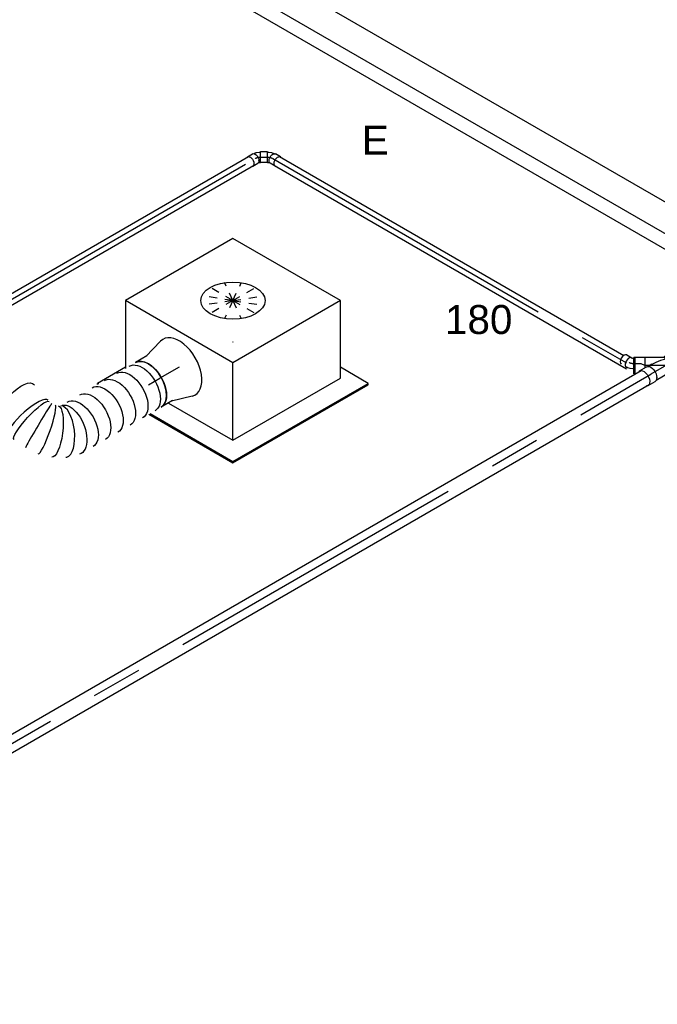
# Model space of a CAD drawing. Extents: x -329828 to 339781, y -55429 to 69176.
# Tile 68 of 140: x -29323 to -27340, y 38668 to 41729. Entities that reach past the tile are written whole.
import ezdxf
from ezdxf.enums import TextEntityAlignment as Align

# ---------------------------------------------------------------- set-up
doc = ezdxf.new("R2010")
doc.units = 0
doc.header["$LTSCALE"] = 50
doc.linetypes.add('CENTER2', pattern=[28.575, 19.05, -3.175, 3.175, -3.175])
doc.linetypes.add('STREEPJES', pattern=[0.1, 0.05, -0.05])
doc.layers.get('0').update_dxf_attribs({"linetype": 'CONTINUOUS'})
for name, color, linetype in [('EL6131--', 2, 'CONTINUOUS'), ('EM6131--', 1, 'CONTINUOUS'), ('WL524---_D', 153, 'CONTINUOUS'), ('WL524---_HARTLIJN', 8, 'CONTINUOUS'), ('WL570---_TOEVOER', 3, 'CONTINUOUS'), ('WL570---_TOEVOER_RST', 2, 'CONTINUOUS'), ('WL570---_TOEVOER_RST_HL', 1, 'CONTINUOUS'), ('WL5911--_D', 2, 'CONTINUOUS'), ('WM570---_TOEVOER_PR', 1, 'CONTINUOUS'), ('WM570---_TOEVOER_RST_PR', 1, 'CONTINUOUS')]:
    doc.layers.add(name, color=color, linetype=linetype)
doc.styles.add('BURO-018', font='ARIAL.TTF', dxfattribs={"height": 90})
doc.styles.add('BURO-025', font='ARIAL.TTF', dxfattribs={"height": 125})

# ---------------------------------------------------------------- blocks, each defined once
blk = doc.blocks.new('*U786')
at = {"color": 0, "ltscale": 10}
for p, q in [((15, 16, 2854.9), (1251, 16, 2854.9)), ((15, -16, 2854.9), (1279.2, -16, 2854.9))]:
    blk.add_line(p, q, dxfattribs=at)
at = {"layer": 'WL524---_HARTLIJN', "linetype": 'CENTER2'}
blk.add_line((0, 0, 2854.9), (1279.2, 0, 2854.9), dxfattribs=at)
at = {"layer": 'WL524---_D', "color": 1, "style": 'BURO-018'}
blk.add_attdef('POSNR', text='', height=90, dxfattribs=at).set_placement((0, 0), align=Align.MIDDLE)
blk = doc.blocks.new('*U787')
at = {"color": 0, "ltscale": 10}
for p, q in [((29.9, 25, -4332.5), (8803.5, 25, -4332.5)), ((718.1, -25, -4332.5), (8803.5, -25, -4332.5))]:
    blk.add_line(p, q, dxfattribs=at)
at = {"layer": 'WL524---_HARTLIJN', "linetype": 'CENTER2'}
blk.add_line((0, 0, -4332.5), (8824.2, 0, -4332.5), dxfattribs=at)
at = {"layer": 'WL524---_D', "color": 1, "style": 'BURO-018'}
blk.add_attdef('POSNR', text='', height=90, dxfattribs=at).set_placement((0, 0), align=Align.MIDDLE)
blk = doc.blocks.new('*U788')
at = {"color": 0, "ltscale": 10}
for p, q in [((-7.9, 16, 1940.6), (-5.1, 16, 1940.6)), ((-5, 16, 1940.6), (3, 14.8, 1940.6)), ((3, 14.8, 1940.6), (3.3, 14.7, 1940.6)), ((3.3, 14.7, 1940.6), (10.7, 12.2, 1940.6)), ((11.4, 11.9, 1940.6), (10.7, 12.2, 1940.6)), ((11.4, 11.9, 1940.6), (14.5, 10.1, 1940.6)), ((-7.5, -16, 1940.6), (-4.4, -16.5, 1940.6)), ((-4.4, -16.5, 1940.6), (-2.2, -17.2, 1940.6)), ((-2.2, -17.2, 1940.6), (-1.5, -17.6, 1940.6)), ((14.2, -27.6, 1940.6), (-1.3, -18.6, 1940.6))]:
    blk.add_line(p, q, dxfattribs=at)
for centre, start_param, end_param in [((7.1, -4.1, 1940.6), 2.879075, 6.59303), ((22.6, -13.1, 1940.6), 3.141593, 6.283185)]:
    blk.add_ellipse(centre, major_axis=(8.4, 14.5), ratio=0.57735, start_param=start_param, end_param=end_param, dxfattribs=at)
at = {"layer": 'WL524---_HARTLIJN', "linetype": 'CENTER2'}
blk.add_line((-31, 0, 1940.6), (-9.2, 0, 1940.6), dxfattribs=at)
at = {"layer": 'WL524---_HARTLIJN', "linetype": 'CENTER2', "extrusion": (-1.2326e-32, 1.92271e-48, -1)}
blk.add_ellipse((-9.2, -12.8, 1940.6), major_axis=(-22.2, 0), ratio=0.57735, start_param=1.570796, end_param=2.356194, dxfattribs=at)
at = {"layer": 'WL524---_D', "color": 1, "style": 'BURO-018'}
blk.add_attdef('POSNR', text='', height=90, dxfattribs=at).set_placement((0, 0), align=Align.MIDDLE)
blk = doc.blocks.new('*U789')
at = {"color": 0, "ltscale": 10}
for p, q in [((31, 25, 1944.6), (34.1, 25, 1944.6)), ((34.1, 25, 1944.6), (34.1, -25, 1944.6)), ((31, -25, 1944.6), (34.1, -25, 1944.6))]:
    blk.add_line(p, q, dxfattribs=at)
at = {"layer": 'WL524---_HARTLIJN', "linetype": 'CENTER2'}
blk.add_line((0, 0, 1944.6), (11, -5.7, 1944.6), dxfattribs=at)
at = {"layer": 'WL524---_D', "color": 1, "style": 'BURO-018'}
blk.add_attdef('POSNR', text='', height=90, dxfattribs=at).set_placement((0, 0), align=Align.MIDDLE)
blk = doc.blocks.new('*U790')
at = {"color": 0, "ltscale": 10}
for p, q in [((-36.7, 26.2, 1944.6), (-11.4, 26.2, 1944.6)), ((-10.4, 25, 1944.6), (48.5, 25, 1944.6)), ((42.4, 18.6, 1944.6), (41.8, 17.7, 1944.6)), ((78.4, 26.2, 1944.6), (53.1, 26.2, 1944.6)), ((-36.7, -26.3, 1944.6), (-11.4, -26.3, 1944.6)), ((-10.4, -25, 1944.6), (-6.7, -25, 1944.6)), ((-7.3, -24.6, 1944.6), (42.7, -53.5, 1944.6)), ((34.8, -25, 1944.6), (48.5, -25, 1944.6)), ((42.4, -18.6, 1944.6), (41.8, -17.7, 1944.6)), ((43.2, -55.2, 1944.6), (59.9, -26.3, 1944.6)), ((78.4, -26.3, 1944.6), (53.1, -26.3, 1944.6)), ((70, -70.7, 1944.6), (96.3, -25.3, 1944.6)), ((43.2, -55.2, 1944.6), (42.7, -53.5, 1944.6)), ((70, -70.7, 1944.6), (43.2, -55.2, 1944.6))]:
    blk.add_line(p, q, dxfattribs=at)
for centre, major_axis, ratio, start_param, end_param in [((-36.7, 0, 1944.6), (0, -26.2), 0.57735, 3.141593, 6.283185), ((-11.4, 0, 1944.6), (0, -26.2), 0.57735, 2.831748, 6.59303), ((0, 0, 1944.6), (-60.1, 16.1), 0.317837, 1.485837, 2.548239), ((0, 0, 1944.6), (-6.7, -24.9), 0.317837, 5.582746, 6.198226)]:
    blk.add_ellipse(centre, major_axis=major_axis, ratio=ratio, start_param=start_param, end_param=end_param, dxfattribs=at)
at = {"color": 0, "ltscale": 10, "extrusion": (1.72974e-16, 1.56528e-16, -1)}
for centre, start_param, end_param in [((53.1, 0, 1944.6), 0, 3.141593), ((78.4, 0, 1944.6), 0, 3.451437), ((78.4, 0, 1944.6), 5.973341, 6.280044)]:
    blk.add_ellipse(centre, major_axis=(0, -26.2), ratio=0.57735, start_param=start_param, end_param=end_param, dxfattribs=at)
at = {"layer": 'WL524---_HARTLIJN', "linetype": 'CENTER2'}
for p, q in [((-11.4, 0, 1944.6), (53.1, 0, 1944.6)), ((0, 0, 1944.6), (56.3, -32.5, 1944.6))]:
    blk.add_line(p, q, dxfattribs=at)
at = {"layer": 'WL524---_D', "color": 1, "style": 'BURO-018'}
blk.add_attdef('POSNR', text='', height=90, dxfattribs=at).set_placement((0, 0), align=Align.MIDDLE)
blk = doc.blocks.new('*U791')
at = {"color": 0, "ltscale": 10}
for p, q in [((-9, 16, 2860.7), (-5.1, 16, 2860.7)), ((-5, 16, 2860.7), (3, 14.8, 2860.7)), ((3.3, 14.7, 2860.7), (3, 14.8, 2860.7)), ((3.3, 14.7, 2860.7), (10.7, 12.2, 2860.7)), ((7.1, 9.6, 2860.7), (6.5, 9.3, 2860.7)), ((10.7, 12.2, 2860.7), (11.4, 11.9, 2860.7)), ((11.4, 11.9, 2860.7), (12.5, 11.3, 2860.7)), ((31, 1.5, 2860.7), (15.5, 10.5, 2860.7)), ((-9, -16, 2860.7), (-7.5, -16, 2860.7)), ((-7.5, -16, 2860.7), (-4.4, -16.5, 2860.7)), ((-4.8, -10.9, 2860.7), (-4.8, -10.3, 2860.7)), ((-4.4, -16.5, 2860.7), (-3.2, -16.9, 2860.7)), ((14.2, -27.6, 2860.7), (-1.3, -18.6, 2860.7))]:
    blk.add_line(p, q, dxfattribs=at)
at = {"color": 0, "ltscale": 10, "extrusion": (-3.69779e-32, -2.73691e-48, -1)}
for centre, start_param, end_param in [((7.1, -4.1, 2860.7), 0, 3.141593), ((22.6, -13.1, 2860.7), 0, 3.451437), ((22.6, -13.1, 2860.7), 5.973341, 6.280044)]:
    blk.add_ellipse(centre, major_axis=(-8.4, -14.5), ratio=0.57735, start_param=start_param, end_param=end_param, dxfattribs=at)
at = {"layer": 'WL524---_HARTLIJN', "linetype": 'CENTER2'}
blk.add_line((-31, 0, 2860.7), (-9.2, 0, 2860.7), dxfattribs=at)
at = {"layer": 'WL524---_HARTLIJN', "linetype": 'CENTER2', "extrusion": (-3.69779e-32, -2.31571e-48, -1)}
blk.add_ellipse((-9.2, -12.8, 2860.7), major_axis=(22.2, 0), ratio=0.57735, start_param=4.712389, end_param=5.497787, dxfattribs=at)
at = {"layer": 'WL524---_D', "color": 1, "style": 'BURO-018'}
blk.add_attdef('POSNR', text='', height=90, dxfattribs=at).set_placement((0, 0), align=Align.MIDDLE)
blk = doc.blocks.new('*U792')
at = {"color": 0, "ltscale": 10}
for p, q in [((-26.1, 16.8, 2860.7), (-8.2, 16.8, 2860.7)), ((-5.2, 16, 2860.7), (-3.9, 16, 2860.7)), ((-3.1, 15.9, 2860.7), (-3.9, 16, 2860.7)), ((-3.1, 15.9, 2860.7), (4.5, 14.4, 2860.7)), ((-1.3, 11.9, 2860.7), (-1, 11.3, 2860.7)), ((0.3, -19.5, 2860.7), (17.1, 9.5, 2860.7)), ((4.5, 14.4, 2860.7), (4.8, 14.3, 2860.7)), ((4.8, 14.3, 2860.7), (12.4, 11.3, 2860.7)), ((12.4, 11.3, 2860.7), (16, 9.3, 2860.7)), ((17.1, 9.5, 2860.7), (16, 9.3, 2860.7)), ((36.1, -1.5, 2860.7), (17.1, 9.5, 2860.7)), ((-26.1, -16.8, 2860.7), (-8.2, -16.8, 2860.7)), ((-5.6, -16.2, 2860.7), (-4.4, -16.5, 2860.7)), ((-4.4, -16.5, 2860.7), (-1.5, -17.6, 2860.7)), ((-1.5, -17.6, 2860.7), (0, -18.5, 2860.7)), ((-1.3, -11.9, 2860.7), (-1, -11.3, 2860.7)), ((0.3, -19.5, 2860.7), (0, -18.5, 2860.7)), ((19.3, -30.5, 2860.7), (0.3, -19.5, 2860.7)), ((19.3, -30.5, 2860.7), (36.1, -1.5, 2860.7))]:
    blk.add_line(p, q, dxfattribs=at)
at = {"color": 0, "ltscale": 10, "extrusion": (-1.25896e-16, -1.1961e-16, -1)}
for centre, start_param, end_param in [((-26.1, 0, 2860.7), 0, 3.451437), ((-26.1, 0, 2860.7), 5.973341, 6.280044), ((-8.2, 0, 2860.7), 0, 3.141593)]:
    blk.add_ellipse(centre, major_axis=(0, 16.8), ratio=0.57735, start_param=start_param, end_param=end_param, dxfattribs=at)
at = {"layer": 'WL524---_HARTLIJN', "linetype": 'CENTER2', "extrusion": (-1.25896e-16, -1.1961e-16, -1)}
blk.add_ellipse((1.6, -15.7, 2860.7), major_axis=(19.2, -11.1), ratio=0.57735, start_param=3.926991, end_param=4.712389, dxfattribs=at)
at = {"layer": 'WL524---_D', "color": 1, "style": 'BURO-018'}
blk.add_attdef('POSNR', text='', height=90, dxfattribs=at).set_placement((0, 0), align=Align.MIDDLE)
blk = doc.blocks.new('*U793')
at = {"color": 8, "linetype": 'STREEPJES', "ltscale": 10}
for p, q in [((20.9, 16, 2157.3), (108.5, 16, 2157.3)), ((20.9, -16, 2157.3), (90, -16, 2157.3))]:
    blk.add_line(p, q, dxfattribs=at)
at = {"color": 0, "ltscale": 10}
for p, q in [((108.5, 16, 2157.3), (971.6, 16, 2157.3)), ((90, -16, 2157.3), (971.6, -16, 2157.3))]:
    blk.add_line(p, q, dxfattribs=at)
at = {"layer": 'WL524---_HARTLIJN', "linetype": 'CENTER2'}
blk.add_line((0, 0, 2157.3), (986.6, 0, 2157.3), dxfattribs=at)
at = {"layer": 'WL524---_D', "color": 1, "style": 'BURO-018'}
blk.add_attdef('POSNR', text='', height=90, dxfattribs=at).set_placement((0, 0), align=Align.MIDDLE)
blk = doc.blocks.new('*U845')
at = {"color": 0, "ltscale": 10}
for p, q in [((198.3, 63.6, 2192.1), (2829.5, 63.6, 2192.1)), ((173.8, 21.2, 2192.1), (2833.3, 21.2, 2192.1)), ((126.3, -63.6, 2192.1), (2811.4, -63.6, 2192.1))]:
    blk.add_line(p, q, dxfattribs=at)
at = {"layer": 'EM6131--', "color": 1, "style": 'BURO-018'}
blk.add_attdef('POSNR', text='', height=90, dxfattribs=at).set_placement((0, 0), align=Align.MIDDLE)
blk = doc.blocks.new('*U896')
at = {"color": 0, "ltscale": 10}
for p, q in [((-225.4, 278.6, 2035.9), (-330.8, 95.9, 2035.9)), ((160.8, 278.6, 2035.9), (-225.4, 278.6, 2035.9)), ((-32.3, -55.9, 2035.9), (-225.4, 278.6, 2035.9)), ((354, -55.9, 2035.9), (160.8, 278.6, 2035.9)), ((-430.4, 95.9, 2035.9), (-428.7, 99, 2035.9)), ((-329, 99, 2035.9), (-428.7, 99, 2035.9)), ((-428.7, 99, 2035.9), (-426.9, 95.9, 2035.9)), ((-152.7, -264.5, 2035.9), (-32.3, -55.9, 2035.9)), ((354, -55.9, 2035.9), (-32.3, -55.9, 2035.9)), ((233.5, -264.5, 2035.9), (354, -55.9, 2035.9)), ((-338.6, -64.1, 2035.9), (-187.8, -325.3, 2035.9)), ((-334.5, -64.1, 2035.9), (-185.8, -321.7, 2035.9)), ((-268.4, -64.1, 2035.9), (-152.7, -264.5, 2035.9)), ((300.1, -321.7, 2035.9), (250.3, -235.5, 2035.9)), ((-152.7, -264.5, 2035.9), (233.5, -264.5, 2035.9)), ((-185.8, -321.7, 2035.9), (-187.8, -325.3, 2035.9)), ((-187.8, -325.3, 2035.9), (298, -325.3, 2035.9)), ((-185.8, -321.7, 2035.9), (300.1, -321.7, 2035.9)), ((298, -325.3, 2035.9), (300.1, -321.7, 2035.9))]:
    blk.add_line(p, q, dxfattribs=at)
at = {"color": 8, "linetype": 'STREEPJES', "ltscale": 10}
for q in [(-11.9, 172.6, 2035.9), (23.5, 182.1, 2035.9), (69.8, 172.6, 2035.9), (-26.8, 146.7, 2035.9), (114.6, 146.7, 2035.9), (-17.4, 111.4, 2035.9), (14, 76, 2035.9), (58.8, 50.1, 2035.9), (105.1, 40.7, 2035.9), (140.5, 50.1, 2035.9), (155.4, 76, 2035.9), (145.9, 111.4, 2035.9)]:
    blk.add_line((64.3, 111.4, 2035.9), q, dxfattribs=at)
at = {"color": 0, "ltscale": 10}
blk.add_ellipse((64.3, 111.4, 2035.9), major_axis=(86.6, -50), ratio=0.57735, dxfattribs=at)
at = {"layer": 'WL570---_TOEVOER_RST_HL', "linetype": 'CENTER2'}
blk.add_circle((0, 0, 2035.9), 0.075, dxfattribs=at)
at = {"layer": 'WL570---_TOEVOER_RST', "color": 1, "style": 'BURO-018'}
for tag in ['MC', 'Q']:
    blk.add_attdef(tag, text='', height=90, dxfattribs=at).set_placement((0, 0), align=Align.MIDDLE)
at = {"layer": 'WM570---_TOEVOER_RST_PR', "color": 1, "style": 'BURO-018'}
blk.add_attdef('POSNR', text='', height=90, dxfattribs=at).set_placement((0, 0), align=Align.MIDDLE)
blk = doc.blocks.new('*U963')
at = {"color": 2, "ltscale": 10}
for p, q in [((-449.1, 282.8, 1824.1), (-530.7, 141.4, 1824.1)), ((285.8, 282.8, 1824.1), (-449.1, 282.8, 1824.1)), ((-204.1, -141.4, 1824.1), (-449.1, 282.8, 1824.1)), ((530.7, -141.4, 1824.1), (285.8, 282.8, 1824.1)), ((-530.7, 141.4, 1824.1), (-285.8, -282.8, 1824.1)), ((-285.8, -282.8, 1824.1), (-204.1, -141.4, 1824.1)), ((530.7, -141.4, 1824.1), (-204.1, -141.4, 1824.1)), ((449.1, -282.8, 1824.1), (530.7, -141.4, 1824.1)), ((-285.8, -282.8, 1824.1), (-100.3, -282.8, 1824.1)), ((84.4, -282.8, 1824.1), (176.2, -282.8, 1824.1)), ((360.2, -282.8, 1824.1), (449.1, -282.8, 1824.1))]:
    blk.add_line(p, q, dxfattribs=at)
at = {"color": 8, "linetype": 'STREEPJES', "ltscale": 10}
for p, q in [((-100.3, -282.8, 1824.1), (84.4, -282.8, 1824.1)), ((176.2, -282.8, 1824.1), (360.2, -282.8, 1824.1))]:
    blk.add_line(p, q, dxfattribs=at)
at = {"layer": 'WL5911--_D', "color": 2, "style": 'BURO-025'}
blk.add_attdef('POSNR', text='', height=125, dxfattribs=at).set_placement((0, 0), align=Align.MIDDLE)
blk = doc.blocks.new('*U966')
at = {"color": 0, "ltscale": 10}
for p, q in [((9.6, 98.6, 1886.3), (73.4, 80, 1886.3)), ((69.5, 80, 1886.3), (110.4, 80, 1886.3)), ((9.6, -98.6, 1886.3), (73.4, -80, 1886.3)), ((69.5, -80, 1886.3), (110.4, -80, 1886.3))]:
    blk.add_line(p, q, dxfattribs=at)
for centre, major_axis, start_param, end_param in [((0, 0, 1886.3), (0, -100), 2.974754, 6.450024), ((110.4, 0, 1886.3), (0, -80), 3.141593, 6.283185)]:
    blk.add_ellipse(centre, major_axis=major_axis, ratio=0.57735, start_param=start_param, end_param=end_param, dxfattribs=at)
at = {"layer": 'WL570---_TOEVOER_RST_HL', "linetype": 'CENTER2'}
for p in [(0, 0, 1886.3), (110.4, 0, 1886.3)]:
    blk.add_line(p, (69.5, 0, 1886.3), dxfattribs=at)
blk.add_circle((0, 0, 1886.3), 0.075, dxfattribs=at)
at = {"layer": 'WM570---_TOEVOER_RST_PR', "color": 1, "style": 'BURO-018'}
blk.add_attdef('POSNR', text='', height=90, dxfattribs=at).set_placement((0, 0), align=Align.MIDDLE)
blk = doc.blocks.new('*U968')
at = {"color": 0, "ltscale": 10}
blk.add_line((237.9, -101.2, 1675.9), (238.3, -101.2, 1675.9), dxfattribs=at)
at = {"color": 0, "ltscale": 10, "extrusion": (1.17463e-16, -1.88578e-16, -1)}
for centre, major_axis, ratio, start_param, end_param in [((427.7, 256.1, 1675.9), (-69.3, 40), 0.57735, 0, 3.141593), ((416.6, 236.8, 1675.9), (-69.3, 40), 0.57735, 0, 3.141593), ((394.3, 198.2, 1675.9), (-69.3, 40), 0.57735, 0, 3.141593), ((372, 159.6, 1675.9), (-69.3, 40), 0.57735, 0, 3.141593), ((349.8, 121, 1675.9), (-69.3, 40), 0.57735, 0, 3.141593), ((327.5, 82.4, 1675.9), (-69.3, 40), 0.57735, 0, 3.141593), ((305.2, 43.8, 1675.9), (-69.3, 40), 0.57735, 0, 3.141593), ((105.3, 0, 1675.9), (13.2, 79.8), 0.434795, 3.213156, 6.354748), ((248.7, -14.5, 1675.9), (31.6, -74), 0.295012, 3.174449, 6.316041), ((288.4, 14.8, 1675.9), (63.4, -49.8), 0.534493, 3.217916, 6.359509), ((168.3, -21.4, 1675.9), (17.7, 78.5), 0.188487, 3.121731, 6.263323)]:
    blk.add_ellipse(centre, major_axis=major_axis, ratio=ratio, start_param=start_param, end_param=end_param, dxfattribs=at)
at = {"color": 0, "ltscale": 10}
for centre, major_axis, ratio, start_param, end_param in [((0, 0, 1675.9), (0, -80), 0.57735, 3.141593, 6.283185), ((30.1, 0, 1675.9), (0, -80), 0.57735, 3.141593, 6.283185), ((155.8, -17.1, 1675.9), (-25.7, -75.8), 0.266515, 3.141593, 6.283185), ((271, -1.8, 1675.9), (-48, 64.6), 0.429678, 3.195239, 6.229539), ((195.6, -24.6, 1675.9), (-1.2, -80.4), 0.025243, 3.139026, 6.280619), ((223, -22.2, 1675.9), (-15.1, 79), 0.139764, 3.156079, 6.268699), ((271, -1.8, 1675.9), (-48, 64.6), 0.429678, 3.087947, 3.195239)]:
    blk.add_ellipse(centre, major_axis=major_axis, ratio=ratio, start_param=start_param, end_param=end_param, dxfattribs=at)
at = {"layer": 'WM570---_TOEVOER_PR', "color": 1, "style": 'BURO-018'}
blk.add_attdef('POSNR', text='', height=90, dxfattribs=at).set_placement((0, 0), align=Align.MIDDLE)

msp = doc.modelspace()

# ---------------------------------------------------------------- block references
at = {"layer": 'EL6131--', "rotation": 149.9999999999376}
msp.add_blockref('*U845', (-26823.8, 40803.6, -2192.1), dxfattribs=at)
at = {"layer": 'WL524---_D'}
for name, p, rotation in [('*U792', (-28584.2, 41300.9, -2860.7), 30.00000000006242), ('*U793', (-29445.7, 40803.5, -2157.3), 30.00000000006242), ('*U786', (-28536.2, 41296.8, -2854.9), 329.9999999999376), ('*U790', (-27314.3, 40653.2, -1944.6), 210.0000000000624), ('*U788', (-27421.3, 40658.9, -1940.6), 180), ('*U789', (-27379.3, 40653.2, -1944.6), 180), ('*U787', (-35002.2, 36214.5, 4332.5), 30.00000000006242)]:
    msp.add_blockref(name, p, dxfattribs=dict(at, rotation=rotation))
msp.add_blockref('*U791', (-28543.2, 41300.9, -2860.7), dxfattribs=at)
at = {"layer": 'WL570---_TOEVOER', "rotation": 329.9999999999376}
msp.add_blockref('*U968', (-29421.6, 40585.6, -1675.9), dxfattribs=at)
at = {"layer": 'WL570---_TOEVOER_RST'}
ref = msp.add_blockref('*U896', (-28660.3, 40726.8, -2035.9), dxfattribs=dict(at, rotation=30.00000000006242))
ref.add_attrib('Q', '180', dxfattribs={"color": 1, "height": 90, "style": 'BURO-018'}).set_placement((-27895.8, 40796.7), align=Align.MIDDLE)
ref.add_attrib('MC', 'E', dxfattribs={"color": 1, "height": 90, "style": 'BURO-018'}).set_placement((-28217.5, 41354), align=Align.MIDDLE)
at = {"layer": 'WL570---_TOEVOER_RST', "rotation": 210.0000000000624}
msp.add_blockref('*U966', (-28827.5, 40648.7, -1886.3), dxfattribs=at)
at = {"layer": 'WL5911--_D', "rotation": 30.00000000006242}
msp.add_blockref('*U963', (-29890.1, 40751.6, -1824.1), dxfattribs=at)

doc.saveas('drawing.dxf')
